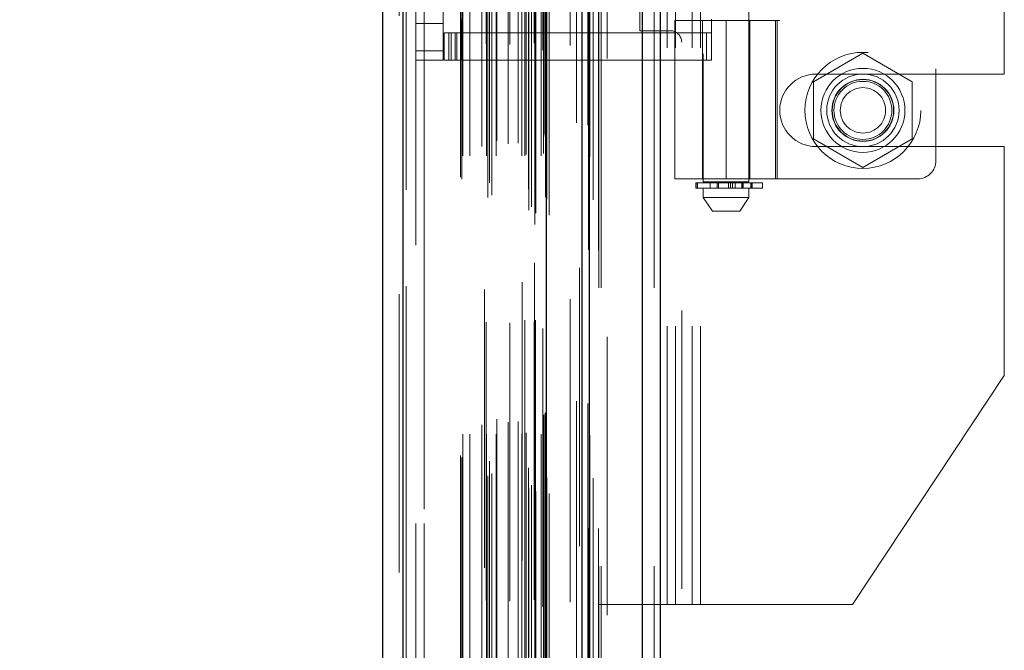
# Model space of a CAD drawing. Header units: inches. Extents: x 0.2 to 10.8, y 0.2 to 8.2.
# Tile 106 of 123: x 5.84 to 6.194, y 4.568 to 4.794. Entities that reach past the tile are written whole.
import ezdxf

# ---------------------------------------------------------------- set-up
doc = ezdxf.new("R2010")
doc.units = ezdxf.units.IN
doc.header["$MEASUREMENT"] = 0
doc.linetypes.add('HIDDEN', pattern=[0.075, 0.05, -0.025])
doc.layers.add('DIMENSIONS', color=140, linetype='Continuous')
doc.styles.add('SLDTEXTSTYLE0', font='TXT', dxfattribs={"width": 0.7})
doc.dimstyles.new('SLDDIMSTYLE0', dxfattribs={"dimtxt": 0.084961, "dimasz": 0.13, "dimexe": 0, "dimexo": 0.0625, "dimgap": 0.02124, "dimtad": 0, "dimtih": 1, "dimtoh": 1, "dimlfac": 12, "dimrnd": 1e-09, "dimzin": 12, "dimdsep": 46, "dimtxsty": 'SLDTEXTSTYLE0', "dimsah": 1, "dimcen": 0.09, "dimadec": 0, "dimazin": 3, "dimtfac": 1, "dimtofl": 0, "dimtmove": 0, "dimatfit": 3, "dimfxl": 0, "dimfrac": 2, "dimtolj": 1, "dimtzin": 12, "dimarcsym": 0})

# ---------------------------------------------------------------- blocks, each defined once
blk = doc.blocks.new('_D_16')
at = {"layer": 'DIMENSIONS'}
for p, q in [((6.08979, 5.13584), (5.55636, 5.13584)), ((5.68136, 5.13584), (5.68136, 4.28902)), ((5.51979, 4.13497), (5.49126, 4.13497)), ((5.49126, 4.13497), (5.49126, 3.99994)), ((5.84294, 4.13497), (5.87147, 4.13497)), ((5.87147, 4.13497), (5.87147, 3.99994)), ((5.49126, 3.99994), (5.51979, 3.99994)), ((5.87147, 3.99994), (5.84294, 3.99994)), ((5.68136, 3.0955), (5.68136, 3.98092)), ((6.08979, 3.0955), (5.55636, 3.0955))]:
    blk.add_line(p, q, dxfattribs=at)
for points in [[(5.68136, 5.13584), (5.66136, 5.00584), (5.70136, 5.00584)], [(5.68136, 3.0955), (5.70136, 3.2255), (5.66136, 3.2255)]]:
    blk.add_solid(points, dxfattribs=at)
at = {"layer": 'DIMENSIONS', "char_height": 0.083333, "attachment_point": 1, "style": 'SLDTEXTSTYLE0'}
for s, insert in [('24.48', (5.51979, 4.26141)), ('621.9', (5.51979, 4.10736))]:
    blk.add_mtext(s, dxfattribs=dict(at, insert=insert))
blk = doc.blocks.new('_D_17')
at = {"layer": 'DIMENSIONS'}
for p, q in [((5.99258, 5.25109), (5.05277, 5.25109)), ((5.17777, 5.25109), (5.17777, 4.34458)), ((5.0162, 4.21445), (4.98767, 4.21445)), ((4.98767, 4.21445), (4.98767, 4.07942)), ((5.33935, 4.21445), (5.36788, 4.21445)), ((5.36788, 4.21445), (5.36788, 4.07942)), ((4.98767, 4.07942), (5.0162, 4.07942)), ((5.36788, 4.07942), (5.33935, 4.07942)), ((5.17777, 2.98017), (5.17777, 3.92536)), ((5.99258, 2.98017), (5.05277, 2.98017))]:
    blk.add_line(p, q, dxfattribs=at)
for points in [[(5.17777, 5.25109), (5.15777, 5.12109), (5.19777, 5.12109)], [(5.17777, 2.98017), (5.19777, 3.11017), (5.15777, 3.11017)]]:
    blk.add_solid(points, dxfattribs=at)
at = {"layer": 'DIMENSIONS', "char_height": 0.083333, "attachment_point": 1, "style": 'SLDTEXTSTYLE0'}
for s, insert in [('27.25', (5.0162, 4.34089)), ('692.2', (5.0162, 4.18684)), ('OPENING', (4.91574, 4.03279))]:
    blk.add_mtext(s, dxfattribs=dict(at, insert=insert))

msp = doc.modelspace()

# ---------------------------------------------------------------- linework, layer by layer
at = {"color": 7, "linetype": 'Continuous', "lineweight": 25}
for p, q in [((6.0642966, 2.8977542), (6.0642966, 5.3424034)), ((6.0706606, 5.3435837), (6.0706606, 2.8977542)), ((6.0425846, 2.8977542), (6.0425846, 5.3331709)), ((6.0452206, 2.8977542), (6.0452206, 5.3334298)), ((6.0297816, 2.9238586), (6.0297816, 5.3074667)), ((5.9782606, 2.9329432), (5.9782606, 5.2983822)), ((5.9708234, 5.295437), (5.9708234, 2.9358883))]:
    msp.add_line(p, q, dxfattribs=at)
at = {"color": 7, "linetype": 'HIDDEN', "lineweight": 18}
for p, q in [((6.0642966, 2.8977542), (6.0642966, 5.3424034)), ((6.0685393, 2.8977542), (6.0685393, 5.3424034)), ((6.0685393, 2.8977542), (6.0685393, 5.3424034)), ((6.0706606, 5.3435837), (6.0706606, 2.8977542)), ((6.0706606, 2.8977542), (6.0706606, 5.3435837)), ((6.0706606, 2.8977542), (6.0706606, 5.3435837)), ((6.0452206, 2.8977542), (6.0452206, 5.3334298)), ((6.0485846, 2.8977542), (6.0485846, 5.3331709)), ((6.0494633, 2.8977542), (6.0494633, 5.3334298)), ((6.0494633, 2.8977542), (6.0494633, 5.3334298)), ((6.0449664, 2.9113883), (6.0449664, 5.3199371)), ((6.025556, 2.9205246), (6.025556, 5.3108008)), ((6.025556, 2.9205246), (6.025556, 5.3108008)), ((6.0308234, 2.9238586), (6.0308234, 5.3074667)), ((6.0234183, 2.9255932), (6.0234183, 5.3057321)), ((6.0244106, 2.9268481), (6.0244106, 5.304478)), ((6.0254717, 5.3067068), (6.0254717, 2.9246186)), ((6.0259813, 2.9245287), (6.0259813, 5.3067966)), ((6.0417112, 5.3049818), (6.0417112, 2.9263554)), ((6.0087437, 2.9301569), (6.0087437, 5.3011684)), ((6.0101753, 2.931081), (6.0101753, 5.3002402)), ((6.0294055, 2.9303066), (6.0294055, 5.3010187)), ((6.0294055, 2.9303066), (6.0294055, 5.3010187)), ((6.0298571, 2.929343), (6.0298571, 5.3019824)), ((6.0298839, 2.9295527), (6.0298839, 5.3017727)), ((5.9782606, 5.2983822), (5.9782606, 2.9329432)), ((5.9793025, 2.9329432), (5.9793025, 5.2983822)), ((5.9793025, 5.2983822), (5.9793025, 2.9329432)), ((6.0075633, 5.2971352), (6.0075633, 2.9341858)), ((6.0210204, 5.2998237), (6.0210204, 2.9315059)), ((6.0233873, 2.9331404), (6.0233873, 5.298185)), ((5.9768234, 5.295437), (5.9768234, 2.9358883)), ((5.9988784, 2.9374924), (5.9988784, 5.2938329)), ((5.9993111, 2.9367617), (5.9993111, 5.2945636)), ((6.009328, 2.9354593), (6.009328, 5.295866)), ((6.0382746, 5.2936811), (6.0382746, 2.9376198)), ((5.9997117, 2.9452097), (5.9997117, 5.2861157)), ((5.9997117, 2.9452097), (5.9997117, 5.2861157)), ((6.0022443, 2.9452097), (6.0022443, 5.2861157)), ((6.0082791, 2.9452097), (6.0082791, 5.2861157)), ((6.0117242, 2.9452097), (6.0117242, 5.2861157)), ((6.0208948, 2.9452097), (6.0208948, 5.2861157)), ((6.0220679, 5.2861157), (6.0220679, 2.9452097)), ((6.0220679, 2.9452097), (6.0220679, 5.2861157)), ((6.0224846, 2.9456263), (6.0224846, 5.285699)), ((6.0254013, 5.285699), (6.0254013, 2.9456263)), ((6.0258179, 2.9452097), (6.0258179, 5.2861157)), ((6.0258179, 5.2861157), (6.0258179, 2.9452097)), ((6.0278915, 2.9452097), (6.0278915, 5.2861157)), ((6.0278915, 2.9452097), (6.0278915, 5.2861157)), ((6.0065525, 2.9485756), (6.0065525, 5.2827497)), ((6.008067, 5.2854516), (6.008067, 2.9458742)), ((6.0165962, 5.2852143), (6.0165962, 2.9461095)), ((6.0284901, 5.283121), (6.0284901, 2.9482043)), ((6.0287346, 2.946043), (6.0287346, 5.2852823)), ((6.0287346, 2.946043), (6.0287346, 5.2852823)), ((6.0119929, 2.9506137), (6.0119929, 5.2807189)), ((6.0160488, 2.9495049), (6.0160488, 5.2818205)), ((6.0160488, 2.9495049), (6.0160488, 5.2818205)), ((6.0196039, 2.9497509), (6.0196039, 5.281563)), ((6.028805, 2.9521229), (6.028805, 5.2792025)), ((6.028805, 2.9521229), (6.028805, 5.2792025)), ((6.0293522, 2.9528959), (6.0293522, 5.2784294)), ((6.0293522, 2.9528959), (6.0293522, 5.2784294)), ((6.0446779, 2.9562076), (6.0446779, 5.275083)), ((6.0405441, 2.9569864), (6.0405441, 5.274339)), ((6.0515846, 2.9801709), (6.0515846, 5.2510875)), ((6.0515846, 2.9801709), (6.0515846, 5.2510875)), ((6.0515846, 2.9801709), (6.0515846, 5.2510875)), ((6.0515846, 2.9801709), (6.0515846, 5.2510875)), ((5.9828234, 5.213121), (5.9828234, 3.0182043)), ((5.9858234, 3.0182043), (5.9858234, 5.213121)), ((5.9858234, 3.0182043), (5.9858234, 5.213121)), ((5.9858234, 5.213121), (5.9858234, 3.0182043)), ((5.9858234, 5.213121), (5.9858234, 3.0182043)), ((6.0731679, 4.5840042), (6.0731679, 5.1358375)), ((6.0731679, 4.5840042), (6.0731679, 5.1358375)), ((6.0761679, 4.5840042), (6.0761679, 5.1358375)), ((6.0821679, 4.5840042), (6.0821679, 5.1358375)), ((6.0851679, 4.5840042), (6.0851679, 5.1358375)), ((6.0851679, 4.5840042), (6.0851679, 5.1358375)), ((6.0861699, 4.9818585), (6.0861699, 4.7357955)), ((6.1025741, 4.7357955), (6.1025741, 4.9818585)), ((6.1698313, 4.9763992), (6.1698313, 4.7434596)), ((6.1944179, 4.774525), (6.1944179, 4.9453167)), ((5.992666, 4.7828297), (5.992666, 4.9370291)), ((6.0634179, 4.7901292), (6.0634179, 4.9297125)), ((6.1137591, 4.9260383), (6.1137591, 4.7938205)), ((5.9992276, 4.7943126), (5.9992276, 4.7893913)), ((6.0759993, 4.7938205), (6.1127447, 4.7938205)), ((6.0759993, 4.7938205), (6.0759993, 4.7368979)), ((6.0858418, 4.7938205), (6.0858418, 4.7368979)), ((6.0891227, 4.7943126), (6.0891227, 4.7893913)), ((6.094372, 4.7938205), (6.094372, 4.7368979)), ((6.094372, 4.7368979), (6.094372, 4.7938205)), ((6.1026115, 4.7938205), (6.1026115, 4.7368979)), ((6.1029022, 4.7368979), (6.1029022, 4.7938205)), ((6.1121187, 4.7368979), (6.1121187, 4.7938205)), ((6.1127447, 4.7938205), (6.1137591, 4.7938205)), ((6.1127447, 4.7368979), (6.1127447, 4.7938205)), ((5.9828234, 4.7926722), (5.992666, 4.7926722)), ((6.0742513, 4.7901292), (6.0634179, 4.7901292)), ((5.9929941, 4.7795488), (5.9929941, 4.7893913)), ((5.9929941, 4.7893913), (5.9946345, 4.7893913)), ((5.9946345, 4.7795488), (5.9946345, 4.7893913)), ((5.9954882, 4.7893913), (5.9946345, 4.7893913)), ((5.9946345, 4.7795488), (5.9946345, 4.7893913)), ((5.9954882, 4.7795488), (5.9954882, 4.7893913)), ((5.9954882, 4.7893913), (5.996976, 4.7893913)), ((5.996976, 4.7795488), (5.996976, 4.7893913)), ((6.0873297, 4.7893913), (5.996976, 4.7893913)), ((5.9975872, 4.7893913), (5.9975872, 4.7795488)), ((5.9992276, 4.7893913), (5.9992276, 4.7795488)), ((6.0873297, 4.7795488), (6.0873297, 4.7893913)), ((6.0873297, 4.7893913), (6.0891227, 4.7893913)), ((6.0891227, 4.7795488), (6.0891227, 4.7893913)), ((6.0784179, 4.1896292), (6.0784179, 4.7859625)), ((5.9828234, 4.7828297), (5.992666, 4.7828297)), ((5.9828234, 4.7828297), (5.992666, 4.7828297)), ((5.9828234, 4.7795488), (5.992666, 4.7795488)), ((5.992666, 4.7828297), (5.992666, 4.7795488)), ((5.9946345, 4.7795488), (5.9929941, 4.7795488)), ((5.9954882, 4.7795488), (5.9946345, 4.7795488)), ((5.996976, 4.7795488), (5.9954882, 4.7795488)), ((5.996976, 4.7795488), (6.0873297, 4.7795488)), ((6.0891227, 4.7795488), (6.0873297, 4.7795488)), ((6.1435846, 4.7820001), (6.1258346, 4.7717522)), ((6.1613346, 4.7717522), (6.1435846, 4.7820001)), ((6.1267096, 4.774525), (6.1944179, 4.774525)), ((6.1258346, 4.7717522), (6.1258346, 4.7512562)), ((6.1613346, 4.7512562), (6.1613346, 4.7717522)), ((6.1258346, 4.7512562), (6.1435846, 4.7410083)), ((6.1435846, 4.7410083), (6.1613346, 4.7512562)), ((6.1267096, 4.7484834), (6.1944179, 4.7484834)), ((6.1944179, 4.6662438), (6.1944179, 4.7484834)), ((6.1127447, 4.7368979), (6.0759993, 4.7368979)), ((6.083536, 4.7354675), (6.0836564, 4.7354675)), ((6.083536, 4.7354675), (6.083536, 4.733499)), ((6.0836564, 4.733499), (6.083536, 4.733499)), ((6.0836564, 4.733499), (6.0836564, 4.7354675)), ((6.0836564, 4.7354675), (6.1074954, 4.7354675)), ((6.0836564, 4.7354675), (6.0836564, 4.733499)), ((6.1074954, 4.733499), (6.0836564, 4.733499)), ((6.0840499, 4.7354675), (6.0840499, 4.733499)), ((6.0840499, 4.733499), (6.0840499, 4.7354675)), ((6.1025741, 4.7357955), (6.0861699, 4.7357955)), ((6.0861699, 4.733499), (6.0861699, 4.7302181)), ((6.0886305, 4.7357955), (6.0886305, 4.733499)), ((6.0911669, 4.733499), (6.0911669, 4.7354675)), ((6.0911669, 4.7354675), (6.0911669, 4.733499)), ((6.0916233, 4.7354675), (6.0916233, 4.733499)), ((6.0916233, 4.733499), (6.0916233, 4.7354675)), ((6.0952814, 4.733499), (6.0952814, 4.7354675)), ((6.0952814, 4.7354675), (6.0952814, 4.733499)), ((6.0960191, 4.7354675), (6.0960191, 4.733499)), ((6.0960191, 4.733499), (6.0960191, 4.7354675)), ((6.0967435, 4.733499), (6.0967435, 4.7354675)), ((6.0967435, 4.7354675), (6.0967435, 4.733499)), ((6.097592, 4.7354675), (6.097592, 4.733499)), ((6.097592, 4.733499), (6.097592, 4.7354675)), ((6.1000327, 4.7354675), (6.1000327, 4.733499)), ((6.100041, 4.7354675), (6.100041, 4.733499)), ((6.100041, 4.733499), (6.100041, 4.7354675)), ((6.1001135, 4.733499), (6.1001135, 4.7357955)), ((6.1001135, 4.733499), (6.1001135, 4.7354675)), ((6.1005191, 4.733499), (6.1005191, 4.7354675)), ((6.1005191, 4.7354675), (6.1005191, 4.733499)), ((6.1025741, 4.7302181), (6.1025741, 4.733499)), ((6.1032227, 4.7354675), (6.1032227, 4.733499)), ((6.1032227, 4.733499), (6.1032227, 4.7354675)), ((6.1036729, 4.733499), (6.1036729, 4.7354675)), ((6.1036729, 4.7354675), (6.1036729, 4.733499)), ((6.103709, 4.733499), (6.103709, 4.7354675)), ((6.1074954, 4.733499), (6.1074954, 4.7354675)), ((6.1127447, 4.7368979), (6.1632696, 4.7368979)), ((6.0861699, 4.7302181), (6.1025741, 4.7302181)), ((6.0861699, 4.7302181), (6.0894507, 4.7252969)), ((6.0992933, 4.7252969), (6.1025741, 4.7302181)), ((6.0894507, 4.7252969), (6.0992933, 4.7252969)), ((6.1944179, 4.6662438), (6.1397929, 4.5840042)), ((6.0731679, 4.5840042), (6.0485846, 4.5840042)), ((6.0761679, 4.5840042), (6.0731679, 4.5840042)), ((6.0851679, 4.5840042), (6.0761679, 4.5840042)), ((6.1397929, 4.5840042), (6.0851679, 4.5840042))]:
    msp.add_line(p, q, dxfattribs=at)
at = {"color": 7, "linetype": 'HIDDEN', "lineweight": 18, "flags": 128}
for points in [[(6.0484736, 2.911328), (6.0484741, 4.1061321), (6.0484736, 5.3199931)], [(6.0465738, 2.9293851), (6.046574, 4.0669415), (6.0465738, 5.3019288)], [(6.0454028, 2.9448457), (6.0454034, 4.0669338), (6.0454028, 5.2864971)], [(6.0454028, 2.9448289), (6.0454035, 4.1406842), (6.0454028, 5.286496)], [(6.0382867, 5.2847943), (6.0382866, 4.1251902), (6.0382867, 2.9465329)]]:
    msp.add_lwpolyline(points, dxfattribs=at)
at = {"color": 7, "linetype": 'HIDDEN', "lineweight": 18}
for radius in [0.0208333, 0.0150919, 0.0130208, 0.0111549, 0.0110417, 0.0104167, 0.0081625]:
    msp.add_circle((6.1435846, 4.7615042), radius, dxfattribs=at)
for centre, radius, start, end in [((6.0742513, 4.7859625), 0.0041667, 0, 90), ((6.1267096, 4.7615042), 0.0130208, 90, 270), ((6.1632696, 4.7434596), 0.0065617, 270, 0)]:
    msp.add_arc(centre, radius, start, end, dxfattribs=at)

# ---------------------------------------------------------------- dimensions: what is measured, and where the dimension line sits
at = {"layer": 'DIMENSIONS'}
dim = msp.add_linear_dim(base=(5.1777729, 2.9801709), p1=(6.0425846, 5.2510875), p2=(6.0425846, 2.9801709), angle=90, text='<>\\POPENING', dimstyle='SLDDIMSTYLE0', dxfattribs=at)
dim.commit()
dim.dimension.update_dxf_attribs({"geometry": '_D_17', "text_midpoint": (5.1777729, 4.1349715), "dimtype": 160})
dim = msp.add_linear_dim(base=(5.6813615, 3.0955042), p1=(6.1397929, 5.1358375), p2=(6.1397929, 3.0955042), angle=90, dimstyle='SLDDIMSTYLE0', dxfattribs=at)
dim.commit()
dim.dimension.update_dxf_attribs({"geometry": '_D_16', "text_midpoint": (5.6813615, 4.1349715), "dimtype": 160})

doc.saveas('drawing.dxf')
